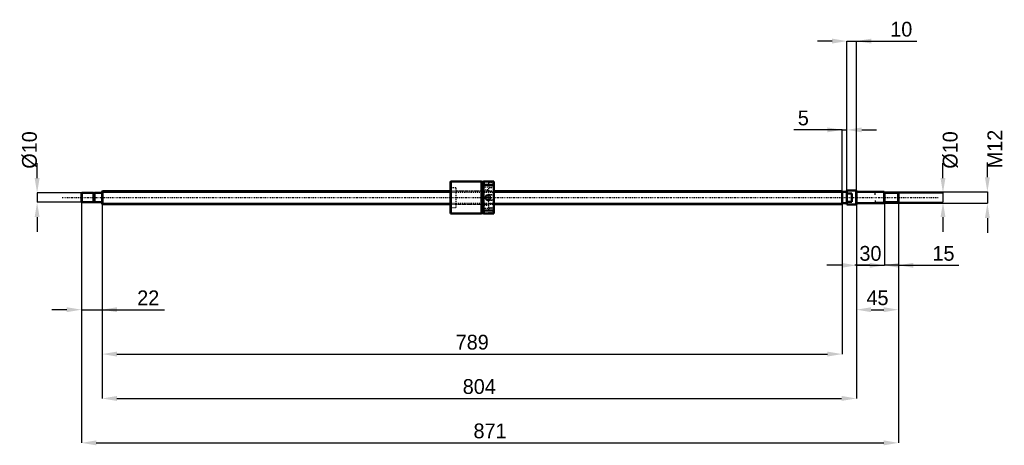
# Model space of a CAD drawing. Header units: millimetres. Extents: x -88 to 962, y -264 to 190.
import ezdxf

# ---------------------------------------------------------------- set-up
doc = ezdxf.new("R2010")
doc.units = ezdxf.units.MM
doc.linetypes.add('Center', pattern=[1.5, 0.45, -0.5, 0.05, -0.5])
doc.linetypes.add('Dashed', pattern=[2, 1, -1])
for name, color, linetype, lineweight in [('2d ConnectionPoints', 7, 'Continuous', 50), ('AM_0', 7, 'Continuous', 50), ('AM_4', 3, 'Continuous', 25), ('AM_5', 3, 'Continuous', 25), ('AM_7', 7, 'Center', 25), ('AM_9', 6, 'Dashed', 25)]:
    doc.layers.add(name, color=color, linetype=linetype, lineweight=lineweight)
doc.dimstyles.new('ISO-25', dxfattribs={"dimtxt": 2.5, "dimasz": 2.5, "dimexe": 1.25, "dimexo": 0.625, "dimtad": 1, "dimtxsty": 'Standard', "dimcen": 2.5, "dimadec": 0, "dimazin": 0, "dimtfac": 1, "dimtmove": 0, "dimatfit": 3, "dimfxl": 0, "dimarcsym": 0})

# ---------------------------------------------------------------- blocks, each defined once
blk = doc.blocks.new('1_BNK_1408_2_5RRG0_871LC5YRR0_Nut_0_in_BNK1408_2_5RRG0_871LC5Y_417_50__0')
at = {"layer": 'AM_0'}
for p, q in [((371.8, 17), (371.5, 16.8)), ((371.5, 16.8), (371.5, -16.8)), ((404.5, 17), (371.8, 17)), ((371.8, 17), (371.8, -17)), ((404.5, 17), (404.5, -17)), ((406.5, 16.7), (404.5, 16.7)), ((406.5, 17), (406.5, -17)), ((417.5, 17), (406.5, 17)), ((406.5, 13.2), (406.8, 13.7)), ((406.8, 17), (406.8, 13.7)), ((406.8, 13.7), (417.2, 13.7)), ((417.2, 17), (417.2, 13.7)), ((417.2, 13.7), (417.5, 13.2)), ((417.5, 17), (417.5, -17)), ((371.5, -16.8), (371.8, -17)), ((371.8, -17), (404.5, -17)), ((404.5, -16.7), (406.5, -16.7)), ((406.8, -13.7), (406.5, -13.2)), ((406.5, -17), (417.5, -17)), ((406.8, -13.7), (406.8, -17)), ((417.2, -13.7), (406.8, -13.7)), ((417.5, -13.2), (417.2, -13.7)), ((417.2, -13.7), (417.2, -17))]:
    blk.add_line(p, q, dxfattribs=at)
at = {"layer": 'AM_5', "linetype": 'Dashed'}
for p, q in [((410.1, 2.5), (411, 3)), ((417.5, 3), (411, 3)), ((411, 3), (411, -3)), ((410.1, -2.5), (411, -3)), ((417.5, -3), (411, -3))]:
    blk.add_line(p, q, dxfattribs=at)
blk.add_arc((411.5, 0), 3, 75, 15, dxfattribs=at)
at = {"layer": 'AM_7'}
for p, q in [((405.9, 11.3), (418.1, 11.3)), ((411.5, -3.2), (411.5, 3.2)), ((405.9, -11.3), (418.1, -11.3))]:
    blk.add_line(p, q, dxfattribs=at)
at = {"layer": 'AM_9'}
for p, q in [((377, 10.5), (371.5, 10.5)), ((377, 10.5), (377, -10.5)), ((412, 14), (406.5, 14)), ((417.5, 16), (412, 16)), ((412, 16), (412, -16)), ((417.5, 10.5), (412, 10.5)), ((412, 7), (377, 7)), ((406.5, 8.5), (412, 8.5)), ((409.2, 2.5), (407.8, 0)), ((407.8, 0), (409.2, -2.5)), ((417, 2.5), (409.2, 2.5)), ((409.2, 2.5), (409.2, -2.5)), ((412, 6.5), (417.5, 6.5)), ((417.5, 3), (417, 2.5)), ((417, 2.5), (417, -2.5)), ((377, -7), (412, -7)), ((412, -8.5), (406.5, -8.5)), ((409.2, -2.5), (417, -2.5)), ((417.5, -6.5), (412, -6.5)), ((417, -2.5), (417.5, -3)), ((371.5, -10.5), (377, -10.5)), ((406.5, -14), (412, -14)), ((412, -10.5), (417.5, -10.5)), ((412, -16), (417.5, -16))]:
    blk.add_line(p, q, dxfattribs=at)
for points in [[(409.2, -0.8), (409.1, -0.5), (409, -0.2), (409, 0.2), (409.1, 0.5), (409.2, 0.8)], [(409.2, 0.8), (409.2, 1), (409.3, 1.2), (409.5, 1.4), (409.6, 1.5), (409.7, 1.7), (409.9, 1.8), (410, 2), (410.2, 2.1), (410.4, 2.2), (410.6, 2.3), (410.8, 2.4), (411, 2.4), (411.2, 2.4), (411.4, 2.5), (411.5, 2.5)], [(411.5, 2.5), (411.7, 2.4), (411.9, 2.4), (412.1, 2.4), (412.3, 2.3), (412.5, 2.2), (412.7, 2.1), (412.9, 2), (413.1, 1.9), (413.2, 1.7), (413.4, 1.6), (413.5, 1.4), (413.6, 1.2), (413.7, 1), (413.8, 0.8), (413.9, 0.6), (413.9, 0.4), (413.9, 0.2), (414, 0), (413.9, -0.2), (413.9, -0.4), (413.9, -0.6), (413.8, -0.8), (413.7, -1), (413.6, -1.2), (413.5, -1.4), (413.4, -1.6), (413.2, -1.7), (413.1, -1.9), (412.9, -2), (412.7, -2.1), (412.5, -2.2), (412.3, -2.3), (412.1, -2.4), (411.9, -2.4), (411.7, -2.4), (411.5, -2.5)], [(411.5, -2.5), (411.3, -2.4), (411.1, -2.4), (410.9, -2.4), (410.7, -2.3), (410.5, -2.2), (410.3, -2.1), (410.1, -2), (409.9, -1.9), (409.8, -1.7), (409.6, -1.6), (409.5, -1.4), (409.4, -1.2), (409.3, -1), (409.2, -0.8), (409.2, -0.8)]]:
    blk.add_lwpolyline(points, dxfattribs=at)
blk = doc.blocks.new('2_BNK_1408_2_5RRG0_871LC5Y_Shaft_0_in_BNK1408_2_5RRG0_871LC5Y_417_50__0')
at = {"layer": 'AM_0'}
for p, q in [((-21.5, 5), (-22, 4.5)), ((-22, 4.5), (-22, -4.5)), ((-9.15, 5), (-21.5, 5)), ((-21.5, 5), (-21.5, -5)), ((-9.15, 5), (-9.15, -5)), ((-8, 4.8), (-9.15, 4.8)), ((-0.2, 5), (-8, 5)), ((-8, 5), (-8, -5)), ((0.5, 7), (0, 6.5)), ((0, 6.5), (0, -6.5)), ((371.5, 7), (0.5, 7)), ((0.5, 7), (0.5, -7)), ((789, 7), (417.5, 7)), ((789, 7), (789, -7)), ((794, 6), (789, 6)), ((794, 7.5), (794, -7.5)), ((803.8, 7.5), (794, 7.5)), ((799, 4.5), (794, 4.5)), ((799, 4.5), (799, -4.5)), ((804, 7.3), (803.8, 7.5)), ((803.8, 7.5), (803.8, -7.5)), ((804, 7.3), (804, -7.3)), ((833.5, 6), (804.2, 6)), ((834, 5.5), (833.5, 6)), ((833.5, 6), (833.5, -6)), ((834, 5.5), (834, -5.5)), ((848.5, 5), (834, 5)), ((849, 4.5), (848.5, 5)), ((848.5, 5), (848.5, -5)), ((849, 4.5), (849, -4.5)), ((-22, -4.5), (-21.5, -5)), ((-21.5, -5), (-9.15, -5)), ((-9.15, -4.8), (-8, -4.8)), ((-8, -5), (-0.2, -5)), ((0, -6.5), (0.5, -7)), ((0.5, -7), (371.5, -7)), ((417.5, -7), (789, -7)), ((789, -6), (794, -6)), ((794, -4.5), (799, -4.5)), ((794, -7.5), (803.8, -7.5)), ((803.8, -7.5), (804, -7.3)), ((804.2, -6), (833.5, -6)), ((833.5, -6), (834, -5.5)), ((834, -5), (848.5, -5)), ((848.5, -5), (849, -4.5))]:
    blk.add_line(p, q, dxfattribs=at)
for centre, start, end in [((-0.2, 5.2), 270, 0), ((804.2, 6.2), 180, 270), ((-0.2, -5.2), 360, 90), ((804.2, -6.2), 90, 180)]:
    blk.add_arc(centre, 0.2, start, end, dxfattribs=at)
at = {"layer": 'AM_4'}
for p, q in [((-0.2, 5), (-0.2, -5)), ((804.2, 6), (804.2, -6))]:
    blk.add_line(p, q, dxfattribs=at)
at = {"layer": 'AM_5'}
for p, q in [((0, 5.773), (371.5, 5.773)), ((417.5, 5.773), (789, 5.773)), ((789, 3.5), (789, 5.773)), ((834, 5.3865), (824, 5.3865)), ((824, 3), (824, 5.3865)), ((0, -5.773), (371.5, -5.773)), ((417.5, -5.773), (789, -5.773)), ((789, -3.5), (789, -5.773)), ((824, -3), (824, -5.3865)), ((834, -5.3865), (824, -5.3865))]:
    blk.add_line(p, q, dxfattribs=at)
at = {"layer": 'AM_5', "linetype": 'Dashed'}
for p, q in [((371.5, 5.773), (417.5, 5.773)), ((371.5, -5.773), (417.5, -5.773))]:
    blk.add_line(p, q, dxfattribs=at)
at = {"layer": 'AM_7'}
blk.add_line((-42.45, 0), (891.45, 0), dxfattribs=at)
at = {"layer": 'AM_9'}
for p, q in [((417.5, 7), (371.5, 7)), ((371.5, -7), (417.5, -7))]:
    blk.add_line(p, q, dxfattribs=at)
blk = doc.blocks.new('*D3')
at = {"layer": 'AM_5', "color": 0, "lineweight": -2}
for p, q in [((-22, -4.5), (-22, -119.6)), ((0, -6.5), (0, -119.6)), ((-37.8, -119.6), (-53.6, -119.6)), ((-22, -119.6), (0, -119.6)), ((0, -119.6), (66.6, -119.6)), ((15.8, -119.6), (31.6, -119.6))]:
    blk.add_line(p, q, dxfattribs=at)
at = {"layer": 'AM_5', "color": 0}
for points in [[(-37.8, -122.2), (-37.8, -116.9), (-22, -119.6)], [(15.8, -116.9), (15.8, -122.2), (0, -119.6)]]:
    blk.add_solid(points, dxfattribs=at)
at = {"layer": 'Defpoints', "color": 0}
for p in [(-22, -4.5), (0, -6.5), (0, -119.6)]:
    blk.add_point(p, dxfattribs=at)
at = {"layer": 'AM_5', "color": 0, "insert": (49.1, -106.9), "char_height": 15.78, "attachment_point": 5}
blk.add_mtext('22', dxfattribs=at)
blk = doc.blocks.new('*D4')
at = {"layer": 'AM_5', "color": 0, "lineweight": -2}
for p, q in [((834, -5.5), (834, -72.2)), ((849, -4.5), (849, -72.2)), ((818.2, -72.2), (802.4, -72.2)), ((849, -72.2), (834, -72.2)), ((849, -72.2), (913.3, -72.2)), ((864.8, -72.2), (880.6, -72.2))]:
    blk.add_line(p, q, dxfattribs=at)
at = {"layer": 'AM_5', "color": 0}
for points in [[(818.2, -74.9), (818.2, -69.6), (834, -72.2)], [(864.8, -69.6), (864.8, -74.9), (849, -72.2)]]:
    blk.add_solid(points, dxfattribs=at)
at = {"layer": 'Defpoints', "color": 0}
for p in [(834, -5.5), (849, -4.5), (834, -72.2)]:
    blk.add_point(p, dxfattribs=at)
at = {"layer": 'AM_5', "color": 0, "insert": (896.9, -59.6), "char_height": 15.78, "attachment_point": 5}
blk.add_mtext('15', dxfattribs=at)
blk = doc.blocks.new('*D5')
at = {"layer": 'AM_5', "color": 0, "lineweight": -2}
for p, q in [((804, -7.3), (804, -72.23)), ((834, -5.5), (834, -72.23)), ((788.22, -72.23), (772.44, -72.23)), ((804, -72.23), (834, -72.23)), ((849.78, -72.23), (865.56, -72.23))]:
    blk.add_line(p, q, dxfattribs=at)
at = {"layer": 'AM_5', "color": 0}
for points in [[(788.22, -74.86), (788.22, -69.6), (804, -72.23)], [(849.78, -69.6), (849.78, -74.86), (834, -72.23)]]:
    blk.add_solid(points, dxfattribs=at)
at = {"layer": 'Defpoints', "color": 0}
for p in [(804, -7.3), (834, -5.5), (834, -72.23)]:
    blk.add_point(p, dxfattribs=at)
at = {"layer": 'AM_5', "color": 0, "insert": (819, -59.606), "char_height": 15.78, "attachment_point": 5}
blk.add_mtext('30', dxfattribs=at)
blk = doc.blocks.new('*D6')
at = {"layer": 'AM_5', "color": 0, "lineweight": -2}
for p, q in [((804, -7.3), (804, -119.57)), ((849, -4.5), (849, -119.57)), ((819.78, -119.57), (833.22, -119.57))]:
    blk.add_line(p, q, dxfattribs=at)
at = {"layer": 'AM_5', "color": 0}
for points in [[(819.78, -116.94), (819.78, -122.2), (804, -119.57)], [(833.22, -122.2), (833.22, -116.94), (849, -119.57)]]:
    blk.add_solid(points, dxfattribs=at)
at = {"layer": 'Defpoints', "color": 0}
for p in [(804, -7.3), (849, -4.5), (849, -119.57)]:
    blk.add_point(p, dxfattribs=at)
at = {"layer": 'AM_5', "color": 0, "insert": (826.5, -106.946), "char_height": 15.78, "attachment_point": 5}
blk.add_mtext('45', dxfattribs=at)
blk = doc.blocks.new('*D7')
at = {"layer": 'AM_5', "color": 0, "lineweight": -2}
for p, q in [((778.2, 166.9), (762.4, 166.9)), ((794, -7.5), (794, 166.9)), ((794, 166.9), (804, 166.9)), ((804, -7.3), (804, 166.9)), ((804, 166.9), (868.3, 166.9)), ((819.8, 166.9), (835.6, 166.9))]:
    blk.add_line(p, q, dxfattribs=at)
at = {"layer": 'AM_5', "color": 0}
for points in [[(778.2, 164.3), (778.2, 169.5), (794, 166.9)], [(819.8, 169.5), (819.8, 164.3), (804, 166.9)]]:
    blk.add_solid(points, dxfattribs=at)
at = {"layer": 'Defpoints', "color": 0}
for p in [(804, 166.9), (794, -7.5), (804, -7.3)]:
    blk.add_point(p, dxfattribs=at)
at = {"layer": 'AM_5', "color": 0, "insert": (851.9, 179.5), "char_height": 15.78, "attachment_point": 5}
blk.add_mtext('10', dxfattribs=at)
blk = doc.blocks.new('*D8')
at = {"layer": 'AM_5', "color": 0, "lineweight": -2}
for p, q in [((789, 72.23), (737.452, 72.23)), ((773.22, 72.23), (757.44, 72.23)), ((789, -5.773), (789, 72.23)), ((789, 72.23), (794, 72.23)), ((794, -7.5), (794, 72.23)), ((809.78, 72.23), (825.56, 72.23))]:
    blk.add_line(p, q, dxfattribs=at)
at = {"layer": 'AM_5', "color": 0}
for points in [[(773.22, 69.6), (773.22, 74.86), (789, 72.23)], [(809.78, 74.86), (809.78, 69.6), (794, 72.23)]]:
    blk.add_solid(points, dxfattribs=at)
at = {"layer": 'Defpoints', "color": 0}
for p in [(794, 72.23), (789, -5.773), (794, -7.5)]:
    blk.add_point(p, dxfattribs=at)
at = {"layer": 'AM_5', "color": 0, "insert": (747.446, 84.854), "char_height": 15.78, "attachment_point": 5}
blk.add_mtext('5', dxfattribs=at)
blk = doc.blocks.new('*D9')
at = {"layer": 'AM_5', "color": 0, "lineweight": -2}
for p, q in [((0, -6.5), (0, -166.91)), ((789, -5.773), (789, -166.91)), ((15.78, -166.91), (773.22, -166.91))]:
    blk.add_line(p, q, dxfattribs=at)
at = {"layer": 'AM_5', "color": 0}
for points in [[(15.78, -164.28), (15.78, -169.54), (0, -166.91)], [(773.22, -169.54), (773.22, -164.28), (789, -166.91)]]:
    blk.add_solid(points, dxfattribs=at)
at = {"layer": 'Defpoints', "color": 0}
for p in [(0, -6.5), (789, -5.773), (789, -166.91)]:
    blk.add_point(p, dxfattribs=at)
at = {"layer": 'AM_5', "color": 0, "insert": (394.5, -154.286), "char_height": 15.78, "attachment_point": 5}
blk.add_mtext('789', dxfattribs=at)
blk = doc.blocks.new('*D10')
at = {"layer": 'AM_5', "color": 0, "lineweight": -2}
for p, q in [((0, -6.5), (0, -214.25)), ((804, -7.3), (804, -214.25)), ((15.78, -214.25), (788.22, -214.25))]:
    blk.add_line(p, q, dxfattribs=at)
at = {"layer": 'AM_5', "color": 0}
for points in [[(15.78, -211.62), (15.78, -216.88), (0, -214.25)], [(788.22, -216.88), (788.22, -211.62), (804, -214.25)]]:
    blk.add_solid(points, dxfattribs=at)
at = {"layer": 'Defpoints', "color": 0}
for p in [(0, -6.5), (804, -7.3), (804, -214.25)]:
    blk.add_point(p, dxfattribs=at)
at = {"layer": 'AM_5', "color": 0, "insert": (402, -201.626), "char_height": 15.78, "attachment_point": 5}
blk.add_mtext('804', dxfattribs=at)
blk = doc.blocks.new('*D11')
at = {"layer": 'AM_5', "color": 0, "lineweight": -2}
for p, q in [((-22, -4.5), (-22, -261.59)), ((849, -4.5), (849, -261.59)), ((-6.22, -261.59), (833.22, -261.59))]:
    blk.add_line(p, q, dxfattribs=at)
at = {"layer": 'AM_5', "color": 0}
for points in [[(-6.22, -258.96), (-6.22, -264.22), (-22, -261.59)], [(833.22, -264.22), (833.22, -258.96), (849, -261.59)]]:
    blk.add_solid(points, dxfattribs=at)
at = {"layer": 'Defpoints', "color": 0}
for p in [(-22, -4.5), (849, -4.5), (849, -261.59)]:
    blk.add_point(p, dxfattribs=at)
at = {"layer": 'AM_5', "color": 0, "insert": (413.5, -248.966), "char_height": 15.78, "attachment_point": 5}
blk.add_mtext('871', dxfattribs=at)
blk = doc.blocks.new('*D12')
at = {"layer": 'AM_5', "color": 0, "lineweight": -2}
for p, q in [((-69.34, 20.78), (-69.34, 36.56)), ((-21.5, 5), (-69.34, 5)), ((-69.34, 5), (-69.34, -5)), ((-21.5, -5), (-69.34, -5)), ((-69.34, -20.78), (-69.34, -36.56))]:
    blk.add_line(p, q, dxfattribs=at)
at = {"layer": 'AM_5', "color": 0}
for points in [[(-71.97, 20.78), (-66.71, 20.78), (-69.34, 5)], [(-66.71, -20.78), (-71.97, -20.78), (-69.34, -5)]]:
    blk.add_solid(points, dxfattribs=at)
at = {"layer": 'Defpoints', "color": 0}
for p in [(-21.5, 5), (-69.34, -5), (-21.5, -5)]:
    blk.add_point(p, dxfattribs=at)
at = {"layer": 'AM_5', "color": 0, "insert": (-77.23, 50.762), "char_height": 15.78, "attachment_point": 5, "rotation": 90}
blk.add_mtext('Ø10', dxfattribs=at)
blk = doc.blocks.new('*D13')
at = {"layer": 'AM_5', "color": 0, "lineweight": -2}
for p, q in [((896.34, 20.78), (896.34, 36.56)), ((848.5, 5), (896.34, 5)), ((896.34, 5), (896.34, -5)), ((848.5, -5), (896.34, -5)), ((896.34, -20.78), (896.34, -36.56))]:
    blk.add_line(p, q, dxfattribs=at)
at = {"layer": 'AM_5', "color": 0}
for points in [[(893.71, 20.78), (898.97, 20.78), (896.34, 5)], [(898.97, -20.78), (893.71, -20.78), (896.34, -5)]]:
    blk.add_solid(points, dxfattribs=at)
at = {"layer": 'Defpoints', "color": 0}
for p in [(848.5, 5), (848.5, -5), (896.34, -5)]:
    blk.add_point(p, dxfattribs=at)
at = {"layer": 'AM_5', "color": 0, "insert": (904.23, 50.762), "char_height": 15.78, "attachment_point": 5, "rotation": 90}
blk.add_mtext('Ø10', dxfattribs=at)
blk = doc.blocks.new('*D14')
at = {"layer": 'AM_5', "color": 0, "lineweight": -2}
for p, q in [((943.68, 21.78), (943.68, 37.56)), ((833.5, 6), (943.68, 6)), ((943.68, 6), (943.68, -6)), ((833.5, -6), (943.68, -6)), ((943.68, -21.78), (943.68, -37.56))]:
    blk.add_line(p, q, dxfattribs=at)
at = {"layer": 'AM_5', "color": 0}
for points in [[(941.05, 21.78), (946.31, 21.78), (943.68, 6)], [(946.31, -21.78), (941.05, -21.78), (943.68, -6)]]:
    blk.add_solid(points, dxfattribs=at)
at = {"layer": 'Defpoints', "color": 0}
for p in [(833.5, 6), (833.5, -6), (943.68, -6)]:
    blk.add_point(p, dxfattribs=at)
at = {"layer": 'AM_5', "color": 0, "insert": (951.57, 51.762), "char_height": 15.78, "attachment_point": 5, "rotation": 90}
blk.add_mtext('M12', dxfattribs=at)

msp = doc.modelspace()

# ---------------------------------------------------------------- linework, layer by layer
at = {"layer": '2d ConnectionPoints'}
for p in [(0, 0), (799, 0)]:
    msp.add_point(p, dxfattribs=at)

# ---------------------------------------------------------------- block references
for name in ['1_BNK_1408_2_5RRG0_871LC5YRR0_Nut_0_in_BNK1408_2_5RRG0_871LC5Y_417_50__0', '2_BNK_1408_2_5RRG0_871LC5Y_Shaft_0_in_BNK1408_2_5RRG0_871LC5Y_417_50__0']:
    msp.add_blockref(name, (0, 0))

# ---------------------------------------------------------------- dimensions: what is measured, and where the dimension line sits
at = {"layer": 'AM_5'}
for base, p1, p2, text, picture, middle in [((804, 166.91), (794, -7.5), (804, -7.3), '10', '*D7', (851.941, 166.91)), ((794, 72.23), (789, -5.773), (794, -7.5), '5', '*D8', (747.446, 72.23)), ((0, -119.57), (-22, -4.5), (0, -6.5), '22', '*D3', (49.068, -119.57)), ((849, -261.59), (-22, -4.5), (849, -4.5), '871', '*D11', (413.5, -261.59)), ((789, -166.91), (0, -6.5), (789, -5.773), '789', '*D9', (394.5, -166.91)), ((804, -214.25), (0, -6.5), (804, -7.3), '804', '*D10', (402, -214.25)), ((834, -72.23), (804, -7.3), (834, -5.5), '30', '*D5', (819, -72.23)), ((834, -72.23), (849, -4.5), (834, -5.5), '15', '*D4', (896.941, -72.23)), ((849, -119.57), (804, -7.3), (849, -4.5), '45', '*D6', (826.5, -119.57))]:
    dim = msp.add_linear_dim(base=base, p1=p1, p2=p2, text=text, dimstyle='ISO-25', override={"dimtxt": 15.78, "dimasz": 15.78, "dimexe": 0, "dimexo": 0, "dimgap": 4.734}, dxfattribs=at)
    dim.commit()
    dim.dimension.update_dxf_attribs({"geometry": picture, "text_midpoint": middle, "dimtype": 160})
for base, p1, p2, text, picture, middle in [((943.68, -6), (833.5, 6), (833.5, -6), 'M12', '*D14', (951.57, 51.762)), ((-69.34, -5), (-21.5, 5), (-21.5, -5), 'Ø10', '*D12', (-77.23, 50.762)), ((896.34, -5), (848.5, 5), (848.5, -5), 'Ø10', '*D13', (904.23, 50.762))]:
    dim = msp.add_linear_dim(base=base, p1=p1, p2=p2, angle=90, text=text, dimstyle='ISO-25', override={"dimtxt": 15.78, "dimasz": 15.78, "dimexe": 0, "dimexo": 0, "dimgap": 4.734}, dxfattribs=at)
    dim.commit()
    dim.dimension.update_dxf_attribs({"geometry": picture, "text_midpoint": middle, "dimtype": 160, "text_rotation": 90})

doc.saveas('drawing.dxf')
